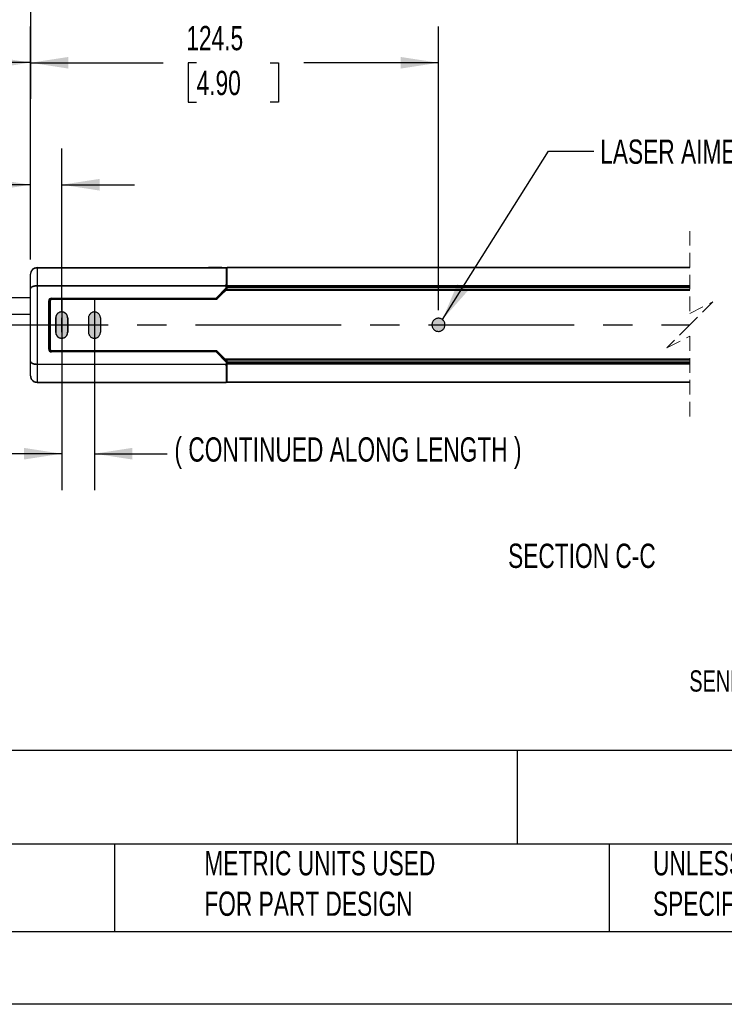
# Model space of a CAD drawing. Header units: millimetres. Extents: x 0 to 1078, y 0 to 756.
# Tile 3 of 10: x 393 to 608, y 0 to 301. Entities that reach past the tile are written whole.
import ezdxf

# ---------------------------------------------------------------- set-up
doc = ezdxf.new("R2010")
doc.units = ezdxf.units.MM
doc.header["$LTSCALE"] = 3.5
doc.header["$PDSIZE"] = -1
doc.linetypes.add('CENTERX2', pattern=[20.32, 12.7, -2.54, 2.54, -2.54])
doc.linetypes.add('HIDDEN', pattern=[1.905, 1.27, -0.635])
doc.layers.add('CENTER', color=40, linetype='CENTERX2')
doc.layers.add('DIMENSIONS', color=140, linetype='Continuous', lineweight=25)
doc.layers.add('TEXT', color=140, linetype='Continuous', lineweight=25)
doc.styles.add('SLDTEXTSTYLE0', font='TXT', dxfattribs={"width": 0.7})
doc.dimstyles.new('SLDDIMSTYLE0', dxfattribs={"dimtxt": 7.553027, "dimasz": 11.557, "dimexe": 0, "dimexo": 0.0625, "dimgap": 1.888257, "dimtad": 0, "dimtih": 1, "dimtoh": 1, "dimrnd": 1e-09, "dimzin": 12, "dimdsep": 46, "dimtxsty": 'SLDTEXTSTYLE0', "dimsah": 1, "dimcen": 0.09, "dimadec": 0, "dimazin": 3, "dimtfac": 1, "dimtofl": 0, "dimtmove": 0, "dimatfit": 3, "dimfxl": 0, "dimfrac": 2, "dimtolj": 1, "dimtzin": 12, "dimarcsym": 0})
doc.dimstyles.new('SLDDIMSTYLE1', dxfattribs={"dimtxt": 7.553027, "dimasz": 11.557, "dimexe": 0, "dimexo": 0.0625, "dimgap": 1.888257, "dimtad": 0, "dimtih": 1, "dimtoh": 1, "dimrnd": 1e-09, "dimzin": 4, "dimdsep": 46, "dimtxsty": 'SLDTEXTSTYLE0', "dimsah": 1, "dimcen": 0.09, "dimadec": 0, "dimazin": 1, "dimtfac": 1, "dimtmove": 0, "dimatfit": 0, "dimfxl": 0, "dimfrac": 2, "dimtolj": 1, "dimtzin": 12, "dimarcsym": 0})
doc.dimstyles.new('SLDDIMSTYLE2', dxfattribs={"dimtxt": 0.18, "dimasz": 11.557, "dimexe": 0, "dimexo": 0.0625, "dimgap": 0, "dimtad": 0, "dimtih": 1, "dimtoh": 1, "dimdec": 0, "dimrnd": 1e-09, "dimzin": 0, "dimdsep": 46, "dimtxsty": 'Standard', "dimsah": 1, "dimcen": 0.09, "dimadec": 0, "dimazin": 0, "dimtfac": 11.557, "dimtdec": 0, "dimtofl": 0, "dimtmove": 0, "dimatfit": 3, "dimfxl": 0, "dimfrac": 2, "dimtolj": 1, "dimtzin": 0, "dimarcsym": 0})
doc.dimstyles.new('SLDDIMSTYLE3', dxfattribs={"dimtxt": 7.553027, "dimasz": 11.557, "dimexe": 0, "dimexo": 0.0625, "dimgap": 1.888257, "dimtad": 0, "dimtih": 1, "dimtoh": 1, "dimrnd": 1e-09, "dimzin": 12, "dimdsep": 46, "dimtxsty": 'SLDTEXTSTYLE0', "dimsah": 1, "dimcen": 0.09, "dimadec": 0, "dimazin": 3, "dimtfac": 1, "dimtmove": 0, "dimatfit": 0, "dimfxl": 0, "dimfrac": 2, "dimtolj": 1, "dimtzin": 12, "dimarcsym": 0})

# ---------------------------------------------------------------- blocks, each defined once
blk = doc.blocks.new('_D_4')
at = {"layer": 'DIMENSIONS'}
for p, q in [((396.63, 337.63), (396.63, 276.36)), ((281.24, 324.94), (281.24, 276.36)), ((357.29, 292.41), (354.82, 287.47)), ((362.23, 282.53), (357.29, 292.41)), ((281.24, 287.47), (305.5, 287.47)), ((354.82, 287.47), (340.3, 287.47)), ((364.7, 287.47), (362.23, 282.53)), ((396.63, 287.47), (364.7, 287.47))]:
    blk.add_line(p, q, dxfattribs=at)
for points in [[(281.24, 287.47), (292.8, 285.69), (292.8, 289.25)], [(396.63, 287.47), (385.08, 289.25), (385.08, 285.69)]]:
    blk.add_solid(points, dxfattribs=at)
at = {"layer": 'DIMENSIONS', "char_height": 7.408, "attachment_point": 1, "style": 'SLDTEXTSTYLE0'}
for s, insert in [('229.0', (308.54, 297.02)), ('[9.00]', (307.19, 285.01))]:
    blk.add_mtext(s, dxfattribs=dict(at, insert=insert))
blk = doc.blocks.new('SW_BROKEN_VIEW_1')
at = {"color": 0, "linetype": 'CENTERX2'}
for p, q in [((0, 0), (0, -15.93)), ((10, 0.04), (10, -15.97)), ((-1.82, -5.76), (-1.82, -10.15)), ((-0.03, -5.76), (-0.03, -10.15)), ((0, -5.76), (0, -10.15)), ((1.82, -5.76), (1.82, -10.15)), ((10, -5.76), (10, -10.15)), ((-30.28, -7.89), (191.76, -7.89))]:
    blk.add_line(p, q, dxfattribs=at)
at = {"color": 0}
for p, q in [((-1.85, -5.57), (-1.86, -5.76)), ((-1.86, -5.76), (-1.86, -10.15)), ((-1.82, -5.38), (-1.85, -5.57)), ((-1.77, -5.2), (-1.82, -5.38)), ((-1.7, -5.02), (-1.77, -5.2)), ((-1.61, -4.85), (-1.7, -5.02)), ((-1.51, -4.69), (-1.61, -4.85)), ((-1.39, -4.54), (-1.51, -4.69)), ((-1.25, -4.41), (-1.39, -4.54)), ((-1.1, -4.29), (-1.25, -4.41)), ((-0.94, -4.18), (-1.1, -4.29)), ((-0.77, -4.1), (-0.94, -4.18)), ((-0.6, -4.03), (-0.77, -4.1)), ((-0.41, -3.98), (-0.6, -4.03)), ((-0.22, -3.95), (-0.41, -3.98)), ((-0.03, -3.94), (-0.22, -3.95)), ((0.16, -3.95), (-0.03, -3.94)), ((0.35, -3.98), (0.16, -3.95)), ((0.53, -4.03), (0.35, -3.98)), ((0.71, -4.1), (0.53, -4.03)), ((0.88, -4.18), (0.71, -4.1)), ((1.04, -4.29), (0.88, -4.18)), ((1.19, -4.41), (1.04, -4.29)), ((1.32, -4.54), (1.19, -4.41)), ((1.44, -4.69), (1.32, -4.54)), ((1.55, -4.85), (1.44, -4.69)), ((1.63, -5.02), (1.55, -4.85)), ((1.7, -5.2), (1.63, -5.02)), ((1.75, -5.38), (1.7, -5.2)), ((1.78, -5.57), (1.75, -5.38)), ((1.79, -5.76), (1.78, -5.57)), ((1.79, -5.76), (1.79, -10.15)), ((8.19, -5.57), (8.18, -5.76)), ((8.18, -5.76), (8.18, -10.15)), ((8.22, -5.38), (8.19, -5.57)), ((8.27, -5.2), (8.22, -5.38)), ((8.33, -5.02), (8.27, -5.2)), ((8.42, -4.85), (8.33, -5.02)), ((8.53, -4.69), (8.42, -4.85)), ((8.65, -4.54), (8.53, -4.69)), ((8.78, -4.41), (8.65, -4.54)), ((8.93, -4.29), (8.78, -4.41)), ((9.09, -4.18), (8.93, -4.29)), ((9.26, -4.1), (9.09, -4.18)), ((9.44, -4.03), (9.26, -4.1)), ((9.62, -3.98), (9.44, -4.03)), ((9.81, -3.95), (9.62, -3.98)), ((10, -3.94), (9.81, -3.95)), ((10.19, -3.95), (10, -3.94)), ((10.38, -3.98), (10.19, -3.95)), ((10.56, -4.03), (10.38, -3.98)), ((10.74, -4.1), (10.56, -4.03)), ((10.91, -4.18), (10.74, -4.1)), ((11.07, -4.29), (10.91, -4.18)), ((11.22, -4.41), (11.07, -4.29)), ((11.35, -4.54), (11.22, -4.41)), ((11.47, -4.69), (11.35, -4.54)), ((11.58, -4.85), (11.47, -4.69)), ((11.67, -5.02), (11.58, -4.85)), ((11.73, -5.2), (11.67, -5.02)), ((11.78, -5.38), (11.73, -5.2)), ((11.81, -5.57), (11.78, -5.38)), ((11.82, -5.76), (11.81, -5.57)), ((11.82, -5.76), (11.82, -10.15)), ((114.42, -5.98), (114.22, -6.05)), ((114.62, -5.92), (114.42, -5.98)), ((114.83, -5.9), (114.62, -5.92)), ((115.03, -5.89), (114.83, -5.9)), ((115.24, -5.9), (115.03, -5.89)), ((115.45, -5.94), (115.24, -5.9)), ((115.65, -6), (115.45, -5.94)), ((115.85, -6.08), (115.65, -6)), ((113.01, -7.64), (113, -7.85)), ((113, -7.85), (113.01, -8.06)), ((113.05, -7.44), (113.01, -7.64)), ((113.01, -8.06), (113.04, -8.27)), ((113.04, -8.27), (113.09, -8.47)), ((113.11, -7.24), (113.05, -7.44)), ((113.09, -8.47), (113.16, -8.67)), ((113.19, -7.04), (113.11, -7.24)), ((113.16, -8.67), (113.25, -8.86)), ((113.29, -6.86), (113.19, -7.04)), ((113.25, -8.86), (113.36, -9.03)), ((113.4, -6.68), (113.29, -6.86)), ((113.54, -6.52), (113.4, -6.68)), ((113.69, -6.38), (113.54, -6.52)), ((113.85, -6.25), (113.69, -6.38)), ((114.03, -6.14), (113.85, -6.25)), ((114.22, -6.05), (114.03, -6.14)), ((116.03, -6.17), (115.85, -6.08)), ((116.2, -6.29), (116.03, -6.17)), ((116.36, -6.43), (116.2, -6.29)), ((116.51, -6.58), (116.36, -6.43)), ((116.64, -6.74), (116.51, -6.58)), ((116.6, -9.09), (116.71, -8.92)), ((116.75, -6.92), (116.64, -6.74)), ((116.71, -8.92), (116.81, -8.73)), ((116.84, -7.11), (116.75, -6.92)), ((116.81, -8.73), (116.89, -8.54)), ((116.91, -7.3), (116.84, -7.11)), ((116.89, -8.54), (116.95, -8.34)), ((116.96, -7.51), (116.91, -7.3)), ((116.95, -8.34), (116.99, -8.13)), ((116.99, -7.71), (116.96, -7.51)), ((117, -7.92), (116.99, -7.71)), ((116.99, -8.13), (117, -7.92)), ((-1.86, -10.15), (-1.85, -10.34)), ((-1.85, -10.34), (-1.82, -10.53)), ((-1.82, -10.53), (-1.77, -10.71)), ((-1.77, -10.71), (-1.7, -10.89)), ((-1.7, -10.89), (-1.61, -11.06)), ((-1.61, -11.06), (-1.51, -11.22)), ((-1.51, -11.22), (-1.39, -11.37)), ((-1.39, -11.37), (-1.25, -11.51)), ((-1.25, -11.51), (-1.1, -11.63)), ((-1.1, -11.63), (-0.94, -11.73)), ((-0.94, -11.73), (-0.77, -11.82)), ((-0.77, -11.82), (-0.6, -11.88)), ((-0.6, -11.88), (-0.41, -11.93)), ((-0.41, -11.93), (-0.22, -11.96)), ((-0.22, -11.96), (-0.03, -11.97)), ((-0.03, -11.97), (0.16, -11.96)), ((0.16, -11.96), (0.35, -11.93)), ((0.35, -11.93), (0.53, -11.88)), ((0.53, -11.88), (0.71, -11.82)), ((0.71, -11.82), (0.88, -11.73)), ((0.88, -11.73), (1.04, -11.63)), ((1.04, -11.63), (1.19, -11.51)), ((1.19, -11.51), (1.32, -11.37)), ((1.32, -11.37), (1.44, -11.22)), ((1.44, -11.22), (1.55, -11.06)), ((1.55, -11.06), (1.63, -10.89)), ((1.63, -10.89), (1.7, -10.71)), ((1.7, -10.71), (1.75, -10.53)), ((1.75, -10.53), (1.78, -10.34)), ((1.78, -10.34), (1.79, -10.15)), ((8.18, -10.15), (8.19, -10.34)), ((8.19, -10.34), (8.22, -10.53)), ((8.22, -10.53), (8.27, -10.71)), ((8.27, -10.71), (8.33, -10.89)), ((8.33, -10.89), (8.42, -11.06)), ((8.42, -11.06), (8.53, -11.22)), ((8.53, -11.22), (8.65, -11.37)), ((8.65, -11.37), (8.78, -11.51)), ((8.78, -11.51), (8.93, -11.63)), ((8.93, -11.63), (9.09, -11.73)), ((9.09, -11.73), (9.26, -11.82)), ((9.26, -11.82), (9.44, -11.88)), ((9.44, -11.88), (9.62, -11.93)), ((9.62, -11.93), (9.81, -11.96)), ((9.81, -11.96), (10, -11.97)), ((10, -11.97), (10.19, -11.96)), ((10.19, -11.96), (10.38, -11.93)), ((10.38, -11.93), (10.56, -11.88)), ((10.56, -11.88), (10.74, -11.82)), ((10.74, -11.82), (10.91, -11.73)), ((10.91, -11.73), (11.07, -11.63)), ((11.07, -11.63), (11.22, -11.51)), ((11.22, -11.51), (11.35, -11.37)), ((11.35, -11.37), (11.47, -11.22)), ((11.47, -11.22), (11.58, -11.06)), ((11.58, -11.06), (11.67, -10.89)), ((11.67, -10.89), (11.73, -10.71)), ((11.73, -10.71), (11.78, -10.53)), ((11.78, -10.53), (11.81, -10.34)), ((11.81, -10.34), (11.82, -10.15)), ((113.36, -9.03), (113.49, -9.2)), ((113.49, -9.2), (113.64, -9.35)), ((113.64, -9.35), (113.8, -9.49)), ((113.8, -9.49), (113.97, -9.6)), ((113.97, -9.6), (114.15, -9.7)), ((114.15, -9.7), (114.35, -9.78)), ((114.35, -9.78), (114.55, -9.84)), ((114.55, -9.84), (114.76, -9.87)), ((114.76, -9.87), (114.97, -9.89)), ((114.97, -9.89), (115.17, -9.88)), ((115.17, -9.88), (115.38, -9.85)), ((115.38, -9.85), (115.58, -9.8)), ((115.58, -9.8), (115.78, -9.73)), ((115.78, -9.73), (115.97, -9.64)), ((115.97, -9.64), (116.15, -9.53)), ((116.15, -9.53), (116.31, -9.4)), ((116.31, -9.4), (116.46, -9.25)), ((116.46, -9.25), (116.6, -9.09))]:
    blk.add_line(p, q, dxfattribs=at)
for points, knots in [([(1.82, -5.76), (1.81, -5.57), (1.78, -5.38), (1.73, -5.2), (1.67, -5.02), (1.58, -4.85), (1.47, -4.69), (1.35, -4.54), (1.22, -4.41), (1.07, -4.29), (0.91, -4.18), (0.74, -4.1), (0.56, -4.03), (0.38, -3.98), (0.19, -3.95), (0, -3.94), (-0.19, -3.95), (-0.38, -3.98), (-0.56, -4.03), (-0.74, -4.1), (-0.91, -4.18), (-1.07, -4.29), (-1.22, -4.41), (-1.35, -4.54), (-1.47, -4.69), (-1.58, -4.85), (-1.67, -5.02), (-1.73, -5.2), (-1.78, -5.38), (-1.81, -5.57), (-1.82, -5.76), (-1.82, -5.7), (-1.82, -5.76)], [0, 0, 0, 0, 0.033333, 0.066666, 0.1, 0.133332, 0.166667, 0.2, 0.233333, 0.266665, 0.3, 0.333332, 0.366667, 0.399999, 0.433331, 0.466667, 0.500002, 0.533332, 0.566668, 0.6, 0.633332, 0.666668, 0.699999, 0.733334, 0.766666, 0.799999, 0.833333, 0.866667, 0.9, 0.933333, 0.966667, 1, 1, 1, 1]), ([(-1.82, -10.15), (-1.81, -10.34), (-1.78, -10.53), (-1.73, -10.71), (-1.67, -10.89), (-1.58, -11.06), (-1.47, -11.22), (-1.35, -11.37), (-1.22, -11.51), (-1.07, -11.63), (-0.91, -11.73), (-0.74, -11.82), (-0.56, -11.88), (-0.38, -11.93), (-0.19, -11.96), (0, -11.97), (0.19, -11.96), (0.38, -11.93), (0.56, -11.88), (0.74, -11.82), (0.91, -11.73), (1.07, -11.63), (1.22, -11.51), (1.35, -11.37), (1.47, -11.22), (1.58, -11.06), (1.67, -10.89), (1.73, -10.71), (1.78, -10.53), (1.81, -10.34), (1.82, -10.15), (1.82, -10.21), (1.82, -10.15)], [0, 0, 0, 0, 0.033334, 0.066668, 0.100001, 0.133334, 0.166668, 0.200001, 0.233334, 0.266666, 0.300001, 0.333332, 0.366668, 0.4, 0.433332, 0.466668, 0.499998, 0.533333, 0.566668, 0.6, 0.633333, 0.666668, 0.699999, 0.733334, 0.766667, 0.8, 0.833333, 0.866667, 0.9, 0.933333, 0.966667, 1, 1, 1, 1])]:
    blk.add_open_spline(points, degree=3, knots=knots, dxfattribs=at)
blk = doc.blocks.new('_D_7')
at = {"layer": 'DIMENSIONS'}
for p, q in [((396.63, 227.37), (396.63, 261.29)), ((406.13, 211.8), (406.13, 261.29)), ((346.46, 257.25), (343.92, 257.25)), ((343.92, 257.25), (343.92, 245.24)), ((368.9, 257.25), (371.44, 257.25)), ((371.44, 257.25), (371.44, 245.24)), ((396.63, 250.18), (375.67, 250.18)), ((406.13, 250.18), (428.36, 250.18)), ((343.92, 245.24), (346.46, 245.24)), ((371.44, 245.24), (368.9, 245.24))]:
    blk.add_line(p, q, dxfattribs=at)
for points in [[(396.63, 250.18), (385.08, 251.96), (385.08, 248.4)], [(406.13, 250.18), (417.69, 248.4), (417.69, 251.96)]]:
    blk.add_solid(points, dxfattribs=at)
at = {"layer": 'DIMENSIONS', "char_height": 7.408, "attachment_point": 1, "style": 'SLDTEXTSTYLE0'}
for s, insert in [('9.5', (349.6, 268.49)), ('0.37', (346.46, 254.79)), ('TYP.', (346.82, 241.1))]:
    blk.add_mtext(s, dxfattribs=dict(at, insert=insert))
blk = doc.blocks.new('_D_8')
at = {"layer": 'DIMENSIONS'}
for p, q in [((406.13, 202.91), (406.13, 156.97)), ((416.13, 202.91), (416.13, 156.97)), ((346.46, 175.15), (343.92, 175.15)), ((343.92, 175.15), (343.92, 163.14)), ((368.9, 175.15), (371.44, 175.15)), ((371.44, 175.15), (371.44, 163.14)), ((406.13, 168.08), (375.67, 168.08)), ((416.13, 168.08), (438.36, 168.08)), ((343.92, 163.14), (346.46, 163.14)), ((371.44, 163.14), (368.9, 163.14))]:
    blk.add_line(p, q, dxfattribs=at)
for points in [[(406.13, 168.08), (394.58, 169.86), (394.58, 166.3)], [(416.13, 168.08), (427.69, 166.3), (427.69, 169.86)]]:
    blk.add_solid(points, dxfattribs=at)
at = {"layer": 'DIMENSIONS', "char_height": 7.408, "attachment_point": 1, "style": 'SLDTEXTSTYLE0'}
for s, insert in [('10.0', (346.46, 186.39)), ('0.39', (346.46, 172.69)), ('TYP.', (346.82, 159))]:
    blk.add_mtext(s, dxfattribs=dict(at, insert=insert))
blk = doc.blocks.new('_D_9')
at = {"layer": 'DIMENSIONS'}
for p, q in [((396.63, 227.37), (396.63, 298.52)), ((521.13, 211.87), (521.13, 298.52)), ((396.63, 287.41), (437.07, 287.41)), ((447.31, 287.41), (444.77, 287.41)), ((444.77, 287.41), (444.77, 275.41)), ((469.75, 287.41), (472.29, 287.41)), ((472.29, 287.41), (472.29, 275.41)), ((521.13, 287.41), (479.99, 287.41)), ((444.77, 275.41), (447.31, 275.41)), ((472.29, 275.41), (469.75, 275.41))]:
    blk.add_line(p, q, dxfattribs=at)
for points in [[(396.63, 287.41), (408.19, 285.63), (408.19, 289.19)], [(521.13, 287.41), (509.58, 289.19), (509.58, 285.63)]]:
    blk.add_solid(points, dxfattribs=at)
at = {"layer": 'DIMENSIONS', "char_height": 7.408, "attachment_point": 1, "style": 'SLDTEXTSTYLE0'}
for s, insert in [('124.5', (444.17, 298.65)), ('4.90', (447.31, 284.96))]:
    blk.add_mtext(s, dxfattribs=dict(at, insert=insert))

msp = doc.modelspace()

# ---------------------------------------------------------------- hatches: boundary and pattern name
at = {"linetype": 'Continuous'}
h = msp.add_hatch(color=7, dxfattribs=at)
h.paths.add_polyline_path([(523.123, 207.208), (523.131, 207.314), (523.134, 207.42), (523.131, 207.527), (523.123, 207.633), (523.109, 207.738), (523.089, 207.843), (523.064, 207.946), (523.033, 208.048), (522.997, 208.149), (522.955, 208.247), (522.909, 208.342), (522.857, 208.436), (522.801, 208.526), (522.74, 208.613), (522.674, 208.697), (522.604, 208.777), (522.529, 208.853), (522.451, 208.925), (522.369, 208.993), (522.284, 209.057), (522.195, 209.116), (522.103, 209.17), (522.009, 209.219), (521.912, 209.263), (521.813, 209.302), (521.712, 209.335), (521.609, 209.363), (521.505, 209.386), (521.4, 209.403), (521.294, 209.414), (521.187, 209.42), (521.081, 209.42), (520.975, 209.414), (520.869, 209.403), (520.764, 209.386), (520.66, 209.363), (520.557, 209.335), (520.456, 209.302), (520.357, 209.263), (520.26, 209.219), (520.165, 209.17), (520.073, 209.116), (519.985, 209.057), (519.899, 208.993), (519.817, 208.925), (519.739, 208.853), (519.665, 208.777), (519.595, 208.697), (519.529, 208.613), (519.468, 208.526), (519.411, 208.436), (519.36, 208.342), (519.313, 208.247), (519.272, 208.149), (519.235, 208.048), (519.205, 207.946), (519.179, 207.843), (519.16, 207.738), (519.146, 207.633), (519.137, 207.527), (519.134, 207.42), (519.137, 207.314), (519.146, 207.208), (519.16, 207.102), (519.179, 206.998), (519.205, 206.894), (519.235, 206.792), (519.272, 206.692), (519.313, 206.594), (519.36, 206.498), (519.411, 206.405), (519.468, 206.315), (519.529, 206.228), (519.595, 206.144), (519.665, 206.064), (519.739, 205.987), (519.817, 205.915), (519.899, 205.847), (519.985, 205.784), (520.073, 205.725), (520.165, 205.671), (520.26, 205.622), (520.357, 205.578), (520.456, 205.539), (520.557, 205.505), (520.66, 205.477), (520.764, 205.455), (520.869, 205.438), (520.975, 205.427), (521.081, 205.421), (521.187, 205.421), (521.294, 205.427), (521.4, 205.438), (521.505, 205.455), (521.609, 205.477), (521.712, 205.505), (521.813, 205.539), (521.912, 205.578), (522.009, 205.622), (522.103, 205.671), (522.195, 205.725), (522.284, 205.784), (522.369, 205.847), (522.451, 205.915), (522.529, 205.987), (522.604, 206.064), (522.674, 206.144), (522.74, 206.228), (522.801, 206.315), (522.857, 206.405), (522.909, 206.498), (522.955, 206.594), (522.997, 206.692), (523.033, 206.792), (523.064, 206.894), (523.089, 206.998), (523.109, 207.102)], flags=0)
h.paths.add_polyline_path([(417.955, 205.071), (417.957, 205.157), (417.957, 209.547), (417.955, 209.634), (417.949, 209.72), (417.939, 209.807), (417.924, 209.892), (417.906, 209.977), (417.883, 210.061), (417.857, 210.143), (417.827, 210.225), (417.792, 210.304), (417.754, 210.382), (417.713, 210.459), (417.668, 210.533), (417.619, 210.605), (417.567, 210.674), (417.512, 210.741), (417.454, 210.805), (417.392, 210.866), (417.328, 210.925), (417.261, 210.98), (417.192, 211.032), (417.12, 211.081), (417.046, 211.126), (416.97, 211.167), (416.891, 211.205), (416.812, 211.239), (416.73, 211.27), (416.648, 211.296), (416.564, 211.319), (416.479, 211.337), (416.394, 211.352), (416.307, 211.362), (416.221, 211.368), (416.134, 211.37), (416.047, 211.368), (415.961, 211.362), (415.875, 211.352), (415.789, 211.337), (415.704, 211.319), (415.621, 211.296), (415.538, 211.27), (415.457, 211.239), (415.377, 211.205), (415.299, 211.167), (415.223, 211.126), (415.149, 211.081), (415.077, 211.032), (415.007, 210.98), (414.94, 210.925), (414.876, 210.866), (414.815, 210.805), (414.757, 210.741), (414.701, 210.674), (414.649, 210.605), (414.601, 210.533), (414.556, 210.459), (414.514, 210.382), (414.476, 210.304), (414.442, 210.225), (414.412, 210.143), (414.385, 210.061), (414.363, 209.977), (414.344, 209.892), (414.33, 209.807), (414.32, 209.72), (414.313, 209.634), (414.311, 209.547), (414.311, 205.157), (414.313, 205.071), (414.32, 204.984), (414.33, 204.898), (414.344, 204.812), (414.363, 204.728), (414.385, 204.644), (414.412, 204.561), (414.442, 204.48), (414.476, 204.4), (414.514, 204.322), (414.556, 204.246), (414.601, 204.172), (414.649, 204.1), (414.701, 204.031), (414.757, 203.964), (414.815, 203.9), (414.876, 203.838), (414.94, 203.78), (415.007, 203.725), (415.077, 203.673), (415.149, 203.624), (415.223, 203.579), (415.299, 203.537), (415.377, 203.499), (415.457, 203.465), (415.538, 203.435), (415.621, 203.408), (415.704, 203.386), (415.789, 203.368), (415.875, 203.353), (415.961, 203.343), (416.047, 203.337), (416.134, 203.335), (416.221, 203.337), (416.307, 203.343), (416.394, 203.353), (416.479, 203.368), (416.564, 203.386), (416.648, 203.408), (416.73, 203.435), (416.812, 203.465), (416.891, 203.499), (416.97, 203.537), (417.046, 203.579), (417.12, 203.624), (417.192, 203.673), (417.261, 203.725), (417.328, 203.78), (417.392, 203.838), (417.454, 203.9), (417.512, 203.964), (417.567, 204.031), (417.619, 204.1), (417.668, 204.172), (417.713, 204.246), (417.754, 204.322), (417.792, 204.4), (417.827, 204.48), (417.857, 204.561), (417.883, 204.644), (417.906, 204.728), (417.924, 204.812), (417.939, 204.898), (417.949, 204.984)], flags=0)
h.paths.add_polyline_path([(407.955, 205.071), (407.957, 205.157), (407.957, 209.547), (407.955, 209.634), (407.949, 209.72), (407.939, 209.807), (407.924, 209.892), (407.906, 209.977), (407.883, 210.061), (407.857, 210.143), (407.827, 210.225), (407.792, 210.304), (407.754, 210.382), (407.713, 210.459), (407.668, 210.533), (407.619, 210.605), (407.567, 210.674), (407.512, 210.741), (407.454, 210.805), (407.392, 210.866), (407.328, 210.925), (407.261, 210.98), (407.192, 211.032), (407.12, 211.081), (407.046, 211.126), (406.97, 211.167), (406.891, 211.205), (406.812, 211.239), (406.73, 211.27), (406.648, 211.296), (406.564, 211.319), (406.479, 211.337), (406.394, 211.352), (406.307, 211.362), (406.221, 211.368), (406.134, 211.37), (406.047, 211.368), (405.961, 211.362), (405.875, 211.352), (405.789, 211.337), (405.704, 211.319), (405.621, 211.296), (405.538, 211.27), (405.457, 211.239), (405.377, 211.205), (405.299, 211.167), (405.223, 211.126), (405.149, 211.081), (405.077, 211.032), (405.007, 210.98), (404.94, 210.925), (404.876, 210.866), (404.815, 210.805), (404.757, 210.741), (404.701, 210.674), (404.649, 210.605), (404.601, 210.533), (404.556, 210.459), (404.514, 210.382), (404.476, 210.304), (404.442, 210.225), (404.412, 210.143), (404.385, 210.061), (404.363, 209.977), (404.344, 209.892), (404.33, 209.807), (404.32, 209.72), (404.313, 209.634), (404.311, 209.547), (404.311, 205.157), (404.313, 205.071), (404.32, 204.984), (404.33, 204.898), (404.344, 204.812), (404.363, 204.728), (404.385, 204.644), (404.412, 204.561), (404.442, 204.48), (404.476, 204.4), (404.514, 204.322), (404.556, 204.246), (404.601, 204.172), (404.649, 204.1), (404.701, 204.031), (404.757, 203.964), (404.815, 203.9), (404.876, 203.838), (404.94, 203.78), (405.007, 203.725), (405.077, 203.673), (405.149, 203.624), (405.223, 203.579), (405.299, 203.537), (405.377, 203.499), (405.457, 203.465), (405.538, 203.435), (405.621, 203.408), (405.704, 203.386), (405.789, 203.368), (405.875, 203.353), (405.961, 203.343), (406.047, 203.337), (406.134, 203.335), (406.221, 203.337), (406.307, 203.343), (406.394, 203.353), (406.479, 203.368), (406.564, 203.386), (406.648, 203.408), (406.73, 203.435), (406.812, 203.465), (406.891, 203.499), (406.97, 203.537), (407.046, 203.579), (407.12, 203.624), (407.192, 203.673), (407.261, 203.725), (407.328, 203.78), (407.392, 203.838), (407.454, 203.9), (407.512, 203.964), (407.567, 204.031), (407.619, 204.1), (407.668, 204.172), (407.713, 204.246), (407.754, 204.322), (407.792, 204.4), (407.827, 204.48), (407.857, 204.561), (407.883, 204.644), (407.906, 204.728), (407.924, 204.812), (407.939, 204.898), (407.949, 204.984)], flags=0)

# ---------------------------------------------------------------- linework, layer by layer
at = {"color": 7, "linetype": 'HIDDEN', "lineweight": 18}
for p, q in [((597.898, 236.033), (597.898, 210.92)), ((597.898, 210.92), (604.898, 214.42)), ((604.898, 214.42), (597.898, 207.42)), ((597.898, 207.42), (590.898, 200.42)), ((590.898, 200.42), (597.898, 203.92)), ((597.898, 203.92), (597.898, 178.808))]:
    msp.add_line(p, q, dxfattribs=at)
for p, q in [((396.634, 222.92), (396.634, 222.843)), ((396.634, 218.479), (396.634, 222.843)), ((398.634, 224.92), (450.555, 224.92)), ((398.634, 224.843), (398.634, 224.92)), ((398.634, 224.843), (454.795, 224.843)), ((398.634, 224.84), (398.634, 224.843)), ((398.634, 224.84), (398.634, 219.417)), ((456.229, 224.84), (398.634, 224.84)), ((450.555, 224.92), (450.913, 224.92)), ((450.555, 224.843), (450.555, 224.92)), ((454.964, 224.92), (450.913, 224.92)), ((450.913, 224.92), (450.913, 224.843)), ((454.89, 224.842), (454.795, 224.843)), ((454.89, 224.842), (456.134, 224.842)), ((454.963, 224.842), (454.964, 224.92)), ((454.964, 224.92), (456.634, 224.92)), ((456.229, 224.84), (456.134, 224.842)), ((456.384, 220.362), (456.384, 224.803)), ((456.634, 224.42), (456.384, 224.42)), ((456.634, 223.545), (456.384, 223.545)), ((456.634, 224.92), (597.898, 224.92)), ((456.634, 224.917), (456.634, 224.92)), ((597.898, 224.917), (456.634, 224.917)), ((456.634, 219.444), (456.634, 224.917)), ((398.634, 219.238), (398.634, 219.417)), ((398.634, 219.417), (456.366, 219.417)), ((456.366, 219.417), (456.384, 220.362)), ((456.384, 221.668), (456.634, 221.668)), ((456.384, 220.362), (456.384, 218.642)), ((456.634, 219.444), (597.898, 219.444)), ((456.634, 219.266), (456.634, 219.444)), ((396.634, 196.207), (396.634, 218.479)), ((398.634, 219.238), (398.634, 195.448)), ((456.365, 219.238), (398.634, 219.238)), ((453.267, 215.546), (456.365, 218.693)), ((456.368, 218.345), (453.443, 215.373)), ((454.701, 216.421), (453.812, 215.516)), ((456.384, 218.132), (454.701, 216.421)), ((597.898, 217.92), (456.176, 217.92)), ((456.212, 217.957), (456.634, 217.957)), ((456.365, 218.693), (456.365, 219.238)), ((456.368, 218.345), (456.384, 218.132)), ((456.384, 218.642), (456.384, 218.132)), ((456.384, 218.6), (456.634, 218.6)), ((456.384, 218.419), (456.634, 218.419)), ((456.634, 218.2), (456.384, 218.2)), ((456.384, 218.182), (456.634, 218.182)), ((597.898, 219.266), (456.634, 219.266)), ((456.634, 218.969), (456.634, 219.266)), ((456.634, 218.969), (597.898, 218.969)), ((456.634, 218.725), (456.634, 218.969)), ((597.898, 218.725), (456.634, 218.725)), ((456.634, 218.127), (456.634, 218.725)), ((456.634, 218.127), (597.898, 218.127)), ((456.634, 218.12), (456.634, 218.127)), ((597.898, 218.12), (456.634, 218.12)), ((456.634, 218.12), (456.634, 218.047)), ((456.634, 217.92), (456.634, 218.047)), ((396.634, 215.67), (367.919, 215.67)), ((402.182, 199.974), (402.182, 214.712)), ((402.428, 214.712), (402.182, 214.712)), ((402.428, 214.712), (402.428, 199.974)), ((402.634, 214.712), (402.428, 214.712)), ((402.634, 214.712), (402.634, 199.974)), ((403.016, 215.546), (453.267, 215.546)), ((403.016, 215.3), (403.016, 215.546)), ((453.267, 215.3), (403.016, 215.3)), ((403.016, 215.093), (403.016, 215.3)), ((453.333, 215.133), (403.016, 215.093)), ((453.267, 215.3), (453.267, 215.546)), ((453.333, 215.133), (453.267, 215.3)), ((453.443, 215.373), (453.508, 215.207)), ((453.812, 215.516), (453.508, 215.207)), ((367.919, 210.67), (396.634, 210.67)), ((402.428, 199.974), (402.182, 199.974)), ((402.634, 199.974), (402.428, 199.974)), ((403.016, 199.592), (403.016, 199.386)), ((403.016, 199.592), (453.333, 199.553)), ((403.016, 199.386), (403.016, 199.14)), ((403.016, 199.386), (453.267, 199.386)), ((453.267, 199.14), (403.016, 199.14)), ((453.267, 199.386), (453.333, 199.553)), ((453.267, 199.14), (453.267, 199.386)), ((456.365, 195.993), (453.267, 199.14)), ((453.508, 199.479), (453.443, 199.313)), ((453.443, 199.313), (456.368, 196.34)), ((453.508, 199.479), (453.812, 199.17)), ((453.812, 199.17), (454.701, 198.265)), ((396.634, 191.843), (396.634, 196.207)), ((398.634, 195.448), (456.365, 195.448)), ((398.634, 195.269), (398.634, 195.448)), ((454.701, 198.265), (456.384, 196.553)), ((597.898, 196.92), (456.023, 196.92)), ((456.634, 196.883), (456.06, 196.883)), ((456.634, 196.658), (456.281, 196.658)), ((456.299, 196.64), (456.634, 196.64)), ((456.365, 195.993), (456.365, 195.448)), ((456.384, 196.553), (456.368, 196.34)), ((456.384, 196.044), (456.384, 196.553)), ((456.384, 196.421), (456.634, 196.421)), ((456.384, 196.24), (456.634, 196.24)), ((456.384, 196.044), (456.384, 194.323)), ((456.634, 196.794), (456.634, 196.92)), ((456.634, 196.794), (456.634, 196.72)), ((456.634, 196.72), (597.898, 196.72)), ((456.634, 196.714), (456.634, 196.72)), ((597.898, 196.714), (456.634, 196.714)), ((456.634, 196.115), (456.634, 196.714)), ((456.634, 196.115), (597.898, 196.115)), ((456.634, 195.872), (456.634, 196.115)), ((597.898, 195.872), (456.634, 195.872)), ((456.634, 195.575), (456.634, 195.872)), ((456.634, 195.575), (597.898, 195.575)), ((456.634, 195.396), (456.634, 195.575)), ((597.898, 195.396), (456.634, 195.396)), ((456.634, 189.923), (456.634, 195.396)), ((456.366, 195.269), (398.634, 195.269)), ((398.634, 195.269), (398.634, 189.845)), ((456.384, 194.323), (456.366, 195.269)), ((456.384, 189.882), (456.384, 194.323)), ((456.384, 193.172), (456.634, 193.172)), ((398.634, 189.843), (398.634, 189.846)), ((398.634, 189.845), (456.229, 189.845)), ((454.795, 189.843), (398.634, 189.843)), ((454.795, 189.843), (454.89, 189.844)), ((456.134, 189.844), (454.89, 189.844)), ((456.134, 189.844), (456.229, 189.846)), ((456.384, 191.295), (456.634, 191.295)), ((456.634, 191.295), (456.384, 191.295)), ((456.634, 190.42), (456.384, 190.42)), ((456.384, 189.92), (456.634, 189.92)), ((456.634, 189.923), (597.898, 189.923)), ((456.634, 189.92), (456.634, 189.923)), ((597.898, 189.92), (456.634, 189.92))]:
    msp.add_line(p, q)
at = {"color": 7, "linetype": 'Continuous'}
msp.add_line((977.909, 0.009), (0.009, 0.009), dxfattribs=at)
at = {"flags": 128}
for points in [[(453.443, 215.373), (453.435, 215.381), (453.422, 215.394), (453.404, 215.411), (453.382, 215.433), (453.357, 215.458), (453.328, 215.486), (453.298, 215.515), (453.267, 215.546)], [(453.267, 199.14), (453.298, 199.17), (453.328, 199.2), (453.357, 199.228), (453.382, 199.253), (453.404, 199.274), (453.422, 199.292), (453.435, 199.305), (453.443, 199.313)]]:
    msp.add_lwpolyline(points, dxfattribs=at)
for centre, radius, start, end in [((466.86, 219.25), 10.496, 179.09162, 180.06955), ((403.016, 214.712), 0.834, 89.99787, 180.00213), ((403.016, 214.712), 0.588, 89.99762, 180.00256), ((453.264, 215.554), 0.254, 270.70791, 314.66148), ((403.016, 199.974), 0.834, 179.9978, 270.00224), ((403.016, 199.974), 0.588, 179.99747, 270.00231), ((453.264, 199.132), 0.254, 45.33932, 89.2918)]:
    msp.add_arc(centre, radius, start, end)
for points, knots in [([(396.634, 222.843), (396.645, 223.002), (396.666, 223.311), (396.829, 223.739), (397.061, 224.102), (397.43, 224.473), (397.961, 224.78), (398.42, 224.823), (398.634, 224.843)], [0, 0, 0, 0, 0.1518168, 0.2960398, 0.4326658, 0.5616894, 0.7959052, 1, 1, 1, 1]), ([(398.634, 224.84), (398.5, 224.832), (398.235, 224.816), (397.736, 224.652), (397.19, 224.284), (396.822, 223.738), (396.658, 223.24), (396.642, 222.976), (396.634, 222.843)], [0, 0, 0, 0, 0.1286248, 0.254205, 0.5007219, 0.7469389, 0.8720797, 1, 1, 1, 1]), ([(398.634, 224.92), (398.35, 224.885), (397.759, 224.812), (397.1, 224.268), (396.757, 223.735), (396.717, 223.43), (396.707, 223.36)], [0, 0, 0, 0, 0.3153479, 0.6562589, 0.9214876, 1, 1, 1, 1]), ([(456.384, 224.803), (456.381, 224.808), (456.371, 224.821), (456.336, 224.826), (456.289, 224.836), (456.25, 224.838), (456.229, 224.84)], [0, 0, 0, 0, 0.0972049, 0.3021549, 0.6093628, 1, 1, 1, 1]), ([(396.634, 218.479), (396.669, 218.604), (396.751, 218.898), (397.131, 219.117), (397.498, 219.262), (397.849, 219.348), (398.232, 219.406), (398.498, 219.413), (398.634, 219.417)], [0, 0, 0, 0, 0.1592852, 0.3747849, 0.5113759, 0.6638207, 0.8281253, 1, 1, 1, 1]), ([(398.634, 219.238), (398.506, 219.235), (398.25, 219.229), (397.875, 219.186), (397.521, 219.118), (397.16, 219.009), (396.875, 218.861), (396.672, 218.668), (396.646, 218.54), (396.634, 218.479)], [0, 0, 0, 0, 0.1691673, 0.3370735, 0.4974637, 0.6441944, 0.8322165, 0.9194408, 1, 1, 1, 1]), ([(456.365, 218.693), (456.365, 218.649), (456.365, 218.565), (456.366, 218.46), (456.367, 218.388), (456.368, 218.356), (456.368, 218.345)], [0, 0, 0, 0, 0.3801717, 0.7218078, 0.9075902, 1, 1, 1, 1]), ([(403.016, 215.093), (402.962, 215.087), (402.849, 215.073), (402.721, 214.969), (402.647, 214.841), (402.638, 214.754), (402.634, 214.712)], [0, 0, 0, 0, 0.2702704, 0.5624445, 0.7897294, 1, 1, 1, 1]), ([(453.508, 215.207), (453.479, 215.183), (453.427, 215.142), (453.361, 215.136), (453.333, 215.133)], [0, 0, 0, 0, 0.5601177, 1, 1, 1, 1]), ([(402.634, 199.974), (402.641, 199.92), (402.655, 199.807), (402.758, 199.679), (402.887, 199.605), (402.974, 199.596), (403.016, 199.592)], [0, 0, 0, 0, 0.2702638, 0.5623995, 0.7897276, 1, 1, 1, 1]), ([(453.333, 199.553), (453.369, 199.548), (453.435, 199.541), (453.486, 199.498), (453.508, 199.479)], [0, 0, 0, 0, 0.55982461, 1, 1, 1, 1]), ([(396.634, 196.207), (396.646, 196.146), (396.672, 196.018), (396.875, 195.824), (397.16, 195.677), (397.521, 195.568), (397.875, 195.499), (398.25, 195.456), (398.506, 195.451), (398.634, 195.448)], [0, 0, 0, 0, 0.0804568, 0.167606, 0.3558006, 0.5024059, 0.6627443, 0.830676, 1, 1, 1, 1]), ([(398.634, 195.269), (398.498, 195.273), (398.232, 195.28), (397.849, 195.337), (397.498, 195.424), (397.131, 195.569), (396.751, 195.787), (396.669, 196.082), (396.634, 196.207)], [0, 0, 0, 0, 0.1718745, 0.3361788, 0.4886234, 0.6252143, 0.8407135, 1, 1, 1, 1]), ([(456.368, 196.34), (456.368, 196.332), (456.367, 196.307), (456.366, 196.26), (456.365, 196.152), (456.365, 196.061), (456.365, 195.993)], [0, 0, 0, 0, 0.072361, 0.2125122, 0.4138257, 1, 1, 1, 1]), ([(456.365, 195.448), (456.365, 195.431), (456.365, 195.399), (456.365, 195.352), (456.366, 195.309), (456.366, 195.282), (456.366, 195.269)], [0, 0, 0, 0, 0.2768581, 0.5427156, 0.7869982, 1, 1, 1, 1]), ([(396.634, 191.843), (396.645, 191.686), (396.667, 191.371), (396.837, 190.93), (397.089, 190.55), (397.484, 190.177), (398.011, 189.898), (398.446, 189.862), (398.634, 189.846)], [0, 0, 0, 0, 0.1503129, 0.3009625, 0.4470278, 0.5841856, 0.8197224, 1, 1, 1, 1]), ([(398.634, 189.843), (398.42, 189.863), (397.961, 189.906), (397.43, 190.212), (397.061, 190.584), (396.829, 190.947), (396.666, 191.374), (396.645, 191.684), (396.634, 191.843)], [0, 0, 0, 0, 0.2040848, 0.4383075, 0.5673304, 0.7039563, 0.8481807, 1, 1, 1, 1]), ([(456.229, 189.845), (456.25, 189.847), (456.289, 189.849), (456.336, 189.859), (456.371, 189.864), (456.381, 189.878), (456.384, 189.882)], [0, 0, 0, 0, 0.3903129, 0.6973694, 0.9027075, 1, 1, 1, 1])]:
    msp.add_open_spline(points, degree=3, knots=knots)
at = {"layer": 'CENTER'}
msp.add_point((406.134, 207.352), dxfattribs=at)
at = {"layer": 'DIMENSIONS'}
for p in [(406.101, 207.352), (416.134, 207.352)]:
    msp.add_point(p, dxfattribs=at)
at = {"layer": 'TEXT'}
for p, q in [((955.675, 77.441), (22.225, 77.441)), ((545.156, 77.441), (545.156, 48.895)), ((955.675, 48.895), (22.225, 48.895)), ((422.263, 48.895), (422.263, 22.225)), ((573.231, 48.895), (573.231, 22.225)), ((22.225, 22.225), (955.675, 22.225))]:
    msp.add_line(p, q, dxfattribs=at)

# ---------------------------------------------------------------- block references
at = {"color": 7, "linetype": 'Continuous'}
msp.add_blockref('SW_BROKEN_VIEW_1', (406.134, 215.308), dxfattribs=at)

# ---------------------------------------------------------------- texts
at = {"layer": 'DIMENSIONS', "style": 'SLDTEXTSTYLE0'}
for s, insert, char_height, attachment_point in [('LASER AIMER', (570.513, 263.977), 7.40833, 1), ('( CONTINUED ALONG LENGTH )', (440.543, 173.074), 7.40833, 1), ('SECTION C-C', (564.928, 140.619), 7.40833, 2), ('DATASENSING SAFETY LIGHT CURTAIN', (26.333, 73.248), 16.66875, 1)]:
    msp.add_mtext(s, dxfattribs=dict(at, insert=insert, char_height=char_height, attachment_point=attachment_point))
at = {"layer": 'TEXT', "style": 'SLDTEXTSTYLE0'}
for s, insert, char_height, attachment_point in [('SENDER/RECEIVER PAIR, HAND PROTECTION, 24 VDC, 30MM RESOLUTION, 600MM PROTECTED HEIGHT, 0.2-20M OPERATING DISTANCE, ^JSAFETY CATEGORY TYPE 4, IP65 IP67, (2) 5-PIN M12 QUICK-DISCONNECT.', (800.849, 101.943), 6.482292, 2), ('METRIC UNITS USED ^JFOR PART DESIGN', (449.674, 46.774), 7.40833, 1), ('UNLESS OTHERWISE ^JSPECIFIED UNITS ARE:', (586.628, 46.774), 7.40833, 1)]:
    msp.add_mtext(s, dxfattribs=dict(at, insert=insert, char_height=char_height, attachment_point=attachment_point))

# ---------------------------------------------------------------- dimensions: what is measured, and where the dimension line sits
at = {"layer": 'DIMENSIONS'}
for base, p1, p2, text, dimstyle, picture, middle in [((396.635, 287.469), (281.239, 329.385), (396.635, 342.072), '229.0\\P[9.00]', 'SLDDIMSTYLE0', '_D_4', (322.901, 287.469)), ((396.634, 250.181), (406.134, 207.352), (396.634, 222.92), '<>\\PTYP.', 'SLDDIMSTYLE3', '_D_7', (357.681, 250.181)), ((406.134, 168.081), (416.134, 207.352), (406.134, 207.352), '<>\\PTYP.', 'SLDDIMSTYLE1', '_D_8', (357.681, 168.081))]:
    dim = msp.add_linear_dim(base=base, p1=p1, p2=p2, text=text, dimstyle=dimstyle, dxfattribs=at)
    dim.commit()
    dim.dimension.update_dxf_attribs({"geometry": picture, "text_midpoint": middle, "dimtype": 160})
dim = msp.add_linear_dim(base=(396.634, 287.411), p1=(521.134, 207.42), p2=(396.634, 222.92), dimstyle='SLDDIMSTYLE0', dxfattribs=at)
dim.commit()
dim.dimension.update_dxf_attribs({"geometry": '_D_9', "text_midpoint": (458.53, 287.411), "dimtype": 160})

# ---------------------------------------------------------------- leaders
msp.add_leader([(522.332, 209.022), (554.681, 260.406), (568.556, 260.406)], dimstyle='SLDDIMSTYLE2', dxfattribs=at)

doc.saveas('drawing.dxf')
